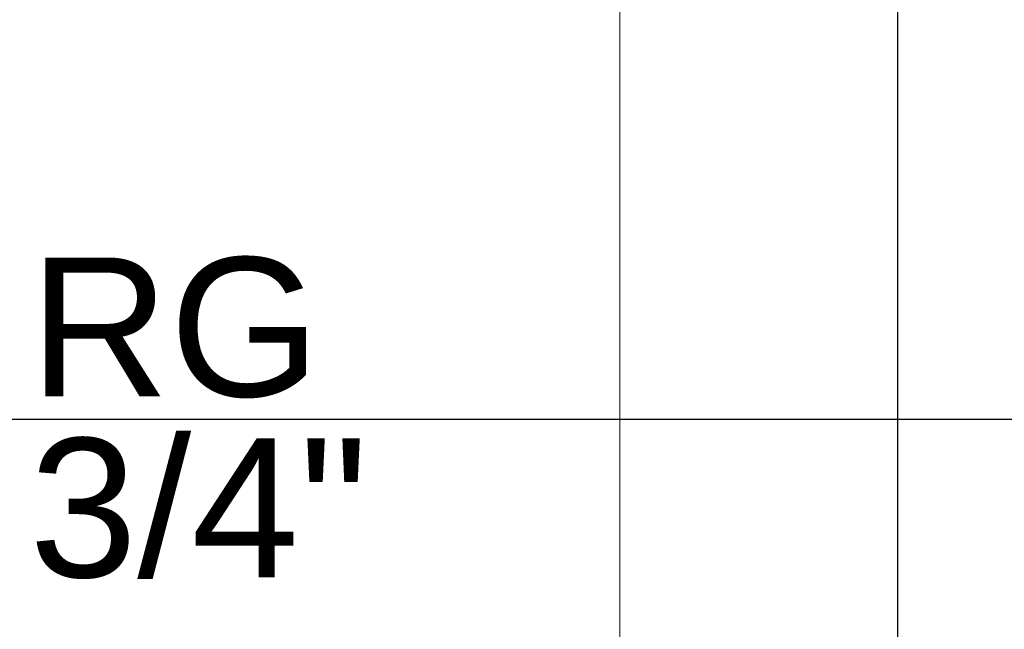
# Model space of a CAD drawing. Header units: millimetres. Extents: x -16331 to -10174, y -4135 to -3584.
# Tile 104 of 256: x -10358.446 to -10357.029, y -4010.695 to -4009.817. Entities that reach past the tile are written whole.
import ezdxf

# ---------------------------------------------------------------- set-up
doc = ezdxf.new("R2010")
doc.units = ezdxf.units.MM
for name, color, linetype, lineweight in [('DI-Cotas', 9, 'Continuous', 5), ('DI-Elementos externos em vista', 9, 'Continuous', 5), ('IFC-IfcWall-Contorno', 250, 'Continuous', 5)]:
    doc.layers.add(name, color=color, linetype=linetype, lineweight=lineweight)
doc.layers.add('DI-Eixos', color=7, linetype='Continuous')
doc.layers.add('Textos', color=7, linetype='Continuous')
doc.styles.add('Arial', font='arial.ttf', dxfattribs={"height": 100})
doc.styles.add('TimesNewRoman', font='times.ttf')
doc.dimstyles.new('UM_25.000000', dxfattribs={"dimtxt": 0.18, "dimasz": 0.1, "dimexe": 0.1, "dimexo": 0.2, "dimgap": 0, "dimtad": 1, "dimtih": 1, "dimtoh": 1, "dimdec": 1, "dimlfac": 25, "dimzin": 0, "dimdsep": 46, "dimtxsty": 'Standard', "dimblk": 'CLOSED', "dimblk1": 'CLOSED', "dimblk2": 'CLOSED', "dimcen": 0.09, "dimdle": 0.1, "dimadec": 1, "dimazin": 2, "dimtfac": 1, "dimtdec": 4, "dimtofl": 0, "dimtmove": 0, "dimatfit": 3, "dimldrblk": 'CLOSED', "dimfxl": 1, "dimtolj": 1, "dimarcsym": 0})

# ---------------------------------------------------------------- blocks, each defined once
blk = doc.blocks.new('_Dot')
at = {"color": 0, "linetype": 'ByBlock', "lineweight": -2}
blk.add_line((-0.5, 0), (-1, 0), dxfattribs=at)
at = {"color": 0, "linetype": 'ByBlock', "const_width": 0.5}
blk.add_lwpolyline([(-0.25, 0, 1), (0.25, 0, 1)], format="xyb", close=True, dxfattribs=at)
blk = doc.blocks.new('*D224')
at = {"layer": 'Defpoints', "color": 0, "transparency": 16777216}
for p in [(-10358.1826, -4008.1924), (-10357.1826, -4008.1924), (-10358.1826, -4018.7924)]:
    blk.add_point(p, dxfattribs=at)
at = {"layer": 'DI-Cotas', "color": 0, "lineweight": -2, "transparency": 16777216}
for p, q in [((-10357.9826, -4008.1924), (-10357.0826, -4008.1924)), ((-10357.1826, -4018.6924), (-10357.1826, -4008.2924)), ((-10357.9826, -4018.7924), (-10357.0826, -4018.7924))]:
    blk.add_line(p, q, dxfattribs=at)
at = {"layer": 'DI-Cotas', "color": 0, "lineweight": -2, "transparency": 16777216, "xscale": 0.1, "yscale": 0.1, "zscale": 0.1}
for p, rotation in [((-10357.1826, -4008.1924), 90), ((-10357.1826, -4018.7924), 270)]:
    blk.add_blockref('_Dot', p, dxfattribs=dict(at, rotation=rotation))
at = {"layer": 'DI-Cotas', "transparency": 16777216, "insert": (-10357.3326, -4013.4924), "char_height": 0.15, "attachment_point": 5, "rotation": 90, "style": 'TimesNewRoman'}
blk.add_mtext('\\A1;265', dxfattribs=at)

msp = doc.modelspace()

# ---------------------------------------------------------------- linework, layer by layer
at = {"layer": 'DI-Eixos'}
msp.add_line((-10376.1671, -4010.3924), (-10355.1826, -4010.3924), dxfattribs=at)
at = {"layer": 'DI-Elementos externos em vista'}
for p, q in [((-10357.5826, -4009.9301), (-10357.5826, -4008.2232)), ((-10357.5826, -4009.9799), (-10357.5826, -4009.9301)), ((-10357.5826, -4011.117), (-10357.5826, -4009.9799))]:
    msp.add_line(p, q, dxfattribs=at)
at = {"layer": 'IFC-IfcWall-Contorno', "lineweight": 5}
for p, q in [((-10357.5826, -4009.9301), (-10357.5826, -4008.2232)), ((-10357.5826, -4009.9799), (-10357.5826, -4009.9301)), ((-10357.5826, -4011.117), (-10357.5826, -4009.9799))]:
    msp.add_line(p, q, dxfattribs=at)

# ---------------------------------------------------------------- texts
at = {"layer": 'Textos', "char_height": 0.2, "attachment_point": 7, "line_spacing_factor": 0.6, "style": 'Arial'}
for s, insert, width in [('RG', (-10358.4327, -4010.3624), 0.838415), ('3/4"', (-10358.4327, -4010.6224), 0.975)]:
    msp.add_mtext(s, dxfattribs=dict(at, insert=insert, width=width))

# ---------------------------------------------------------------- dimensions: what is measured, and where the dimension line sits
at = {"layer": 'DI-Cotas'}
dim = msp.add_linear_dim(base=(-10357.1826, -4008.1924), p1=(-10358.1826, -4018.7924), p2=(-10358.1826, -4008.1924), angle=90, dimstyle='UM_25.000000', override={"dimtxt": 0.15, "dimasz": 0.1, "dimexe": 0.1, "dimexo": 0.2, "dimtad": 1, "dimtih": 0, "dimtoh": 0, "dimdec": 1, "dimlfac": 25, "dimzin": 8, "dimtxsty": 'TimesNewRoman', "dimblk": 'Dot', "dimblk1": 'Dot', "dimblk2": 'Dot', "dimsah": 1, "dimdle": 0.1, "dimse1": 0, "dimse2": 0, "dimclrt": 256, "dimadec": 1, "dimazin": 3, "dimtmove": 2, "dimldrblk": 'Dot'}, dxfattribs=at)
dim.commit()
dim.dimension.update_dxf_attribs({"geometry": '*D224', "text_midpoint": (-10357.3326, -4013.4924), "dimtype": 160, "text_rotation": 90})

doc.saveas('drawing.dxf')
